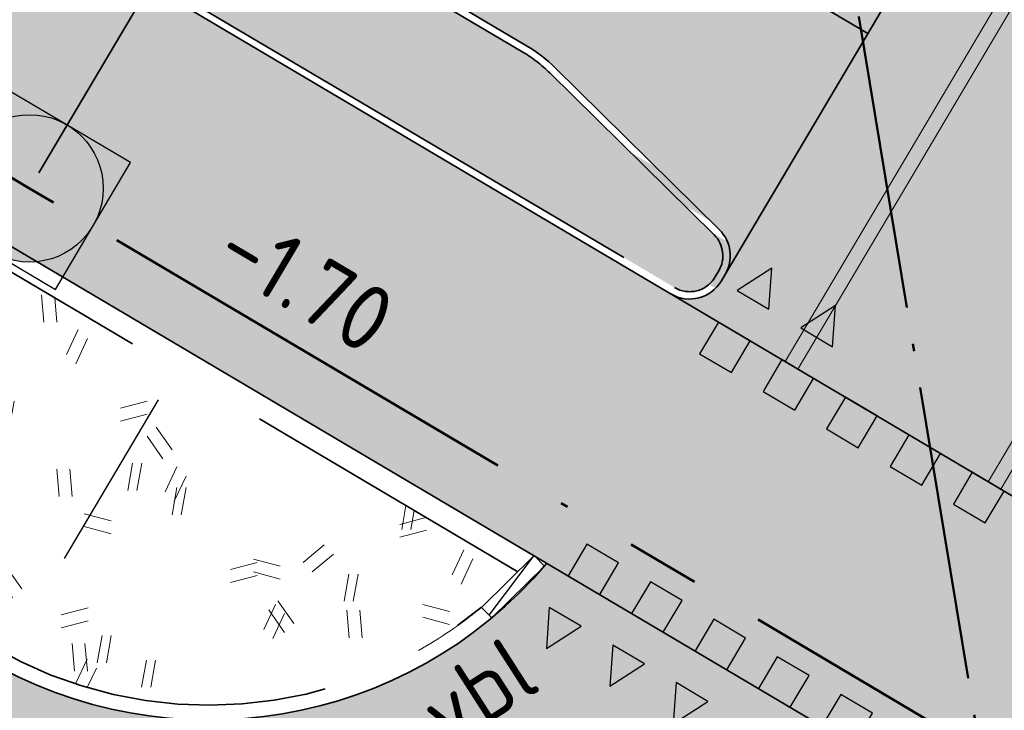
# Model space of a CAD drawing. Header units: metres. Extents: x 90794 to 91984, y 464666 to 465269.
# Tile 5 of 81: x 90917 to 90930, y 465018 to 465028. Entities that reach past the tile are written whole.
import ezdxf
from ezdxf.enums import TextEntityAlignment as Align

# ---------------------------------------------------------------- set-up
doc = ezdxf.new("R2010")
doc.units = ezdxf.units.M
for name, pattern in [('NLCS-HIDDEN', [4, 2, -2]), ('RI-BETON_700', [10, 6, -1, 1, -1, 0, -1]), ('RI-HWA_KOLKAANSLUITING', [4.3, 2.5, -1.8]), ('RI-PVC160', [5, 4, -0.5, 0, -0.5]), ('VH-GAZONBAND_100X200', [9.5, 7.5, -2]), ('VH-TROTTOIRBAND_180-200X250_A', [17, 7, -2, 2, -2, 2, -2]), ('VH-TROTTOIRBAND_280-300', [26, 12, -2, 4, -2, 4, -2]), ('VW-30-270_STREEP', [3, 0.3, -2.7]), ('VW-5050_STREEP', [1, 0.5, -0.5]), ('XX-AFBREEK', [7, 4, -1, 1, -1])]:
    doc.linetypes.add(name, pattern=pattern)
for name, color, linetype, lineweight in [('N-OI-KL-OVERIG_MANTELBUIS-G', 8, 'Continuous', 100), ('N-OI-RI-HWA_RIOOLPUT_INSPECTIEPUT-S', 150, 'Continuous', 25), ('N-OI-RI-HWA_STROOMRICHTING-S', 150, 'Continuous', 25), ('N-OI-RI-HWA_TRANSPORTLEIDING_BETON_700-G', 150, 'RI-BETON_700', 50), ('N-WE-GR-GRAS_RUIGGRAS-A-500', 62, 'Continuous', 18), ('N-WE-RI-HWA_KOLKAANSLUITING_PVC-G', 150, 'RI-HWA_KOLKAANSLUITING', 25), ('N-WE-RI-HWA_TRANSPORTLEIDING_PVC_160-G', 150, 'RI-PVC160', 35), ('N-WE-RI-HWA_TRANSPORTLEIDING_PVC_160-GD', 150, 'RI-PVC160', 50), ('N-WE-VH-KANTOPSLUITING-T18', 1, 'Continuous', 18), ('N-WE-VH-KANTOPSLUITING_ELEMENT_VERLOOPBAND-S', 7, 'Continuous', 25), ('N-WE-VH-KANTOPSLUITING_GAZONBAND_100X200-G', 90, 'VH-GAZONBAND_100X200', 35), ('N-WE-VH-KANTOPSLUITING_TROTTOIRBAND_180 200X250-G', 210, 'VH-TROTTOIRBAND_180-200X250_A', 35), ('N-WE-VH-KANTOPSLUITING_TROTTOIRBAND_280 300_240-G', 210, 'VH-TROTTOIRBAND_280-300', 35), ('N-WE-VH-M', 7, 'Continuous', 18), ('N-WE-VH-VERHARDING-G', 7, 'Continuous', 35)]:
    doc.layers.add(name, color=color, linetype=linetype, lineweight=lineweight)
for name, color, linetype, lineweight, true_color in [('N-WE-GR-GRAS_KRUIDENRIJK-A-500', 7, 'Continuous', 18, 0x008020), ('N-WE-KL-ET_LS_OV_MANTELBUIS-G', 190, 'Continuous', 35, 0x7f00ff), ('N-WE-OG-WEG_PARKEERPLAATS_FIETSPAD-A-500', 7, 'Continuous', 18, 0xebde94), ('N-WE-OG-WEG_PARKEERPLAATS_HOOFDRIJBAAN-A-500', 7, 'Continuous', 18, 0x848483), ('N-WE-OG-WEG_VOETPAD-A-500', 7, 'Continuous', 18, 0xd7bd28), ('N-WE-VW-MARKERING_DWARS_DRIEHOEK-S', 7, 'Continuous', 25, 0xfcfcfc), ('N-WE-VW-MARKERING_DWARS_OVERSTEEK-S', 7, 'Continuous', 25, 0xfcfcfc), ('N-WE-VW-MARKERING_DWARS_OVERSTEEK_KANALISATIESTREEP50_010-G', 7, 'VW-5050_STREEP', 13, 0xfcfcfc), ('N-WE-VW-MARKERING_LANGS_STREEP_30270-G', 7, 'VW-30-270_STREEP', 13, 0xfcfcfc), ('N-WE-VW-MARKERING_LANGS_STREEP_DOORGETROKKEN_010-G', 7, 'Continuous', 13, 0xfcfcfc)]:
    doc.layers.add(name, color=color, linetype=linetype, lineweight=lineweight, true_color=true_color)
doc.layers.add('N-WE-KL-TRACE_DATA-G', color=7, linetype='NLCS-HIDDEN', lineweight=35, true_color=0x006600, transparency=0.5)
doc.layers.add('N-WE-KL-TRACE_ET_OV_GROEP1-G', color=1, linetype='NLCS-HIDDEN', lineweight=35, true_color=0xff0000, transparency=0.5)
doc.layers.add('X-XX-AL-HULPLIJN-G', color=155, linetype='Continuous', lineweight=18, plot=False)
doc.layers.get('0').freeze()
doc.styles.add('NLCS-ISO', font='NLCS-ISO.ttf')
doc.styles.add('NLCS-ISO-M500-T18', font='NLCS-ISO.ttf', dxfattribs={"height": 0.9})
doc.styles.add('NLCS-ISO-M500-T25', font='NLCS-ISO.ttf', dxfattribs={"height": 1.25})
doc.dimstyles.new('NLCS-M500-T25-PIJL_L2_H1', dxfattribs={"dimscale": 0.5, "dimtxt": 2.5, "dimasz": 2.5, "dimexe": 2, "dimexo": 2, "dimgap": 0.7, "dimtad": 1, "dimzin": 0, "dimdsep": 46, "dimtxsty": 'NLCS-ISO-M500-T25', "dimcen": 0, "dimdle": 2, "dimclrd": 256, "dimclre": 256, "dimclrt": 256, "dimadec": 1, "dimazin": 0, "dimtfac": 1, "dimtdec": 3, "dimtofl": 0, "dimtmove": 0, "dimatfit": 3, "dimfxl": 2, "dimfxlon": 1, "dimtfillclr": 256, "dimtolj": 1, "dimtzin": 0, "dimlwd": -1, "dimlwe": -1, "dimarcsym": 0})

# ---------------------------------------------------------------- blocks, each defined once
blk = doc.blocks.new('*D40')
at = {"layer": 'Defpoints', "color": 0, "transparency": 16777216}
for p in [(90919.46834632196, 465024.1808603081), (90921.50089348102, 465018.5356187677)]:
    blk.add_point(p, dxfattribs=at)
at = {"layer": 'N-WE-VH-M', "transparency": 16777216}
blk.add_line((90923.43181328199, 465013.1726393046), (90921.9243408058, 465017.3595267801), dxfattribs=at)
blk.add_solid([(90922.12035613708, 465017.4301013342), (90921.72832547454, 465017.288952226), (90921.50089348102, 465018.5356187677)], dxfattribs=at)
at = {"layer": 'N-WE-VH-M', "transparency": 16777216, "insert": (90923.80715245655, 465015.0083259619), "char_height": 1.25, "attachment_point": 5, "rotation": 289.80121424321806, "style": 'NLCS-ISO-M500-T25'}
blk.add_mtext('\\A1;R=6', dxfattribs=at)
blk = doc.blocks.new('N-SVW-MARKERING_DWARS_OVERSTEEK_BLOKSTREEP_050')
at = {"flags": 128}
blk.add_lwpolyline([(0, -0.25), (0.4999999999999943, -0.25), (0.4999999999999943, 0.25), (0, 0.25)], close=True, dxfattribs=at)
blk.add_solid([(0, 0.25), (0.4999999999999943, 0.25), (0, -0.25), (0.4999999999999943, -0.25)])
blk = doc.blocks.new('SVH-KANTOPSLUITING_VERLOOP_180 200X250_50 200X200_LINKS')
for p, q in [((7.760547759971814e-11, -0.1999999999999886), (0, 0)), ((1, 5.820766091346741e-11), (0, 0)), ((1, -0.199999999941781), (1, 5.820766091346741e-11)), ((1, -0.04999999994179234), (7.760547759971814e-11, -0.1999999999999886)), ((1, -0.199999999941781), (7.760547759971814e-11, -0.1999999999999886))]:
    blk.add_line(p, q)
blk = doc.blocks.new('N-SRI-PUT_HWA-SO')
h = blk.add_hatch(color=256)
h.dxf.hatch_style = 1
h.paths.add_polyline_path([(-1.999999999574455, 0, 1), (1.999999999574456, 0, 1)])
at = {"lineweight": -3, "flags": 128}
blk.add_lwpolyline([(-1.999999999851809, -2.00000000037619), (2.000000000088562, -2.000000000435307), (2.000000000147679, 1.99999999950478), (-2.00000000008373, 1.999999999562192)], close=True, dxfattribs=at)
at = {"lineweight": -3}
blk.add_circle((0, 0), 1.999999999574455, dxfattribs=at)
blk = doc.blocks.new('*U193')
at = {"color": 0, "style": 'NLCS-ISO'}
for tag, p in [('BOB_LINKS', (-40.03406546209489, 3.427863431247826)), ('BOB_RECHTS', (40.0340654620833, 3.427863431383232)), ('RIOOLINFO', (-3.231193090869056e-12, 1.91139583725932))]:
    blk.add_attdef(tag, text='', height=1.8, dxfattribs=at).set_placement(p, align=Align.MIDDLE_CENTER)
blk = doc.blocks.new('N-SVW-MARKERING_DWARS_DRIEHOEK_50 50')
at = {"flags": 128}
blk.add_lwpolyline([(0.25, -0.25), (0.5, 0.25), (0, 0.25)], close=True, dxfattribs=at)
blk.add_solid([(0, 0.25), (0.5, 0.25), (0.25, -0.25), (0.5, 0.25)])

msp = doc.modelspace()

# ---------------------------------------------------------------- hatches: boundary and pattern name
at = {"layer": 'N-WE-GR-GRAS_KRUIDENRIJK-A-500'}
h = msp.add_hatch(dxfattribs=at)
h.set_pattern_fill('AGR-KRUIDEN-SO', color=256, scale=0.1, pattern_type=2)
h.set_pattern_definition([(90, (0.5094692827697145, 0.8604888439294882), (-0.707106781, 0.707106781), [0.1875, -1.226713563]), (45, (0.5094692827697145, 0.8604888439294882), (-0.7071067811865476, 0.7071067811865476), [0.1875, -0.8125]), (135, (0.5094692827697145, 0.8604888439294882), (-0.7071067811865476, -0.7071067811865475), [0.1875, -0.8125])])
edge = h.paths.add_edge_path()
edge.add_arc((90877.96889997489, 465052.8188761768), 0.4000000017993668, 149.3715146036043, 239.371514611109)
edge.add_line((90877.76511226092, 465052.4746806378), (90897.36705131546, 465040.8689684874))
edge.add_arc((90897.57083902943, 465041.2131640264), 0.400000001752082, 239.3715146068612, 329.3715146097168)
edge.add_line((90897.9150345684, 465041.0093763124), (90897.96598149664, 465041.0954251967))
edge.add_arc((90897.62178595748, 465041.2992129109), 0.4000000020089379, 329.3715146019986, 405.3964201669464)
edge.add_line((90897.90266497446, 465041.584005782), (90895.67502790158, 465043.7810288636))
edge.add_arc((90894.34085257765, 465042.4282627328), 1.899999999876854, 45.39642016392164, 59.37151461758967)
edge.add_line((90895.30884421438, 465044.0631915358), (90881.55551492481, 465052.2061196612))
edge.add_arc((90880.58752328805, 465050.5711908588), 1.89999999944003, 59.37151460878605, 73.34660905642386)
edge.add_line((90881.13202767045, 465052.3914971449), (90878.13447940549, 465053.2881474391))
edge.add_arc((90878.01984690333, 465052.9049250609), 0.4000000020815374, 73.34660906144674, 149.3715145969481)
edge.add_line((90877.67565136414, 465053.1087127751), (90877.6247044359, 465053.0226638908))
edge = h.paths.add_edge_path()
edge.add_arc((90922.75419099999, 465025.6055889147), 1.899999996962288, 45.39642015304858, 59.37151462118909)
edge.add_line((90923.72218263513, 465027.2405177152), (90904.59940633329, 465038.5625321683))
edge.add_arc((90903.63141469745, 465036.9276033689), 1.899999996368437, 59.37151458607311, 73.34660905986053)
edge.add_line((90904.17591907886, 465038.7479096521), (90901.1783708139, 465039.6445599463))
edge.add_arc((90901.06373831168, 465039.2613375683), 0.40000000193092, 73.3466090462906, 149.3715146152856)
edge.add_line((90900.71954277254, 465039.4651252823), (90900.66859584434, 465039.3790763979))
edge.add_arc((90901.01279138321, 465039.1752886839), 0.4000000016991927, 149.3715145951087, 239.3715146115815)
edge.add_line((90900.80900366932, 465038.831093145), (90925.78038973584, 465024.0462946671))
edge.add_arc((90925.98417744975, 465024.3904902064), 0.4000000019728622, 239.3715146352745, 329.3715145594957)
edge.add_line((90926.32837298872, 465024.186702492), (90926.37931991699, 465024.2727513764))
edge.add_arc((90926.03512437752, 465024.4765390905), 0.4000000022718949, 329.3715146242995, 405.3964201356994)
edge.add_line((90926.31600339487, 465024.7613319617), (90924.08836632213, 465026.9583550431))
edge = h.paths.add_edge_path()
edge.add_arc((90833.12668940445, 465078.6713076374), 1.89999999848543, 59.37151459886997, 72.80267784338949)
edge.add_line((90833.6884498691, 465080.486362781), (90830.69132263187, 465081.4139751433))
edge.add_arc((90830.57305727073, 465081.0318582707), 0.4000000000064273, 72.80267783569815, 232.7460180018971)
edge.add_arc((90842.37736878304, 465096.5530769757), 19.90000000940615, 232.7460179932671, 239.371514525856)
edge.add_line((90832.23893002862, 465079.4293489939), (90871.74169035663, 465056.0409656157))
edge.add_arc((90871.94547807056, 465056.3851611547), 0.4000000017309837, 239.3715146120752, 329.3715146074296)
edge.add_line((90872.2896736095, 465056.1813734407), (90872.34062053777, 465056.2674223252))
edge.add_arc((90871.99642499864, 465056.4712100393), 0.4000000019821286, 329.3715146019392, 405.3964201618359)
edge.add_line((90872.27730401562, 465056.7560029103), (90870.04966694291, 465058.9530259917))
edge.add_arc((90868.71549161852, 465057.6002598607), 1.900000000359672, 45.39642015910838, 59.37151460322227)
edge.add_line((90869.68348325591, 465059.2351886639), (90834.09468104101, 465080.3062364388))
edge = h.paths.add_edge_path()
edge.add_line((90974.42167613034, 464995.2472678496), (90975.28777391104, 464996.7100988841))
edge.add_line((90975.28777391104, 464996.7100988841), (90935.59421430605, 465020.2114487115))
edge.add_arc((90934.62622266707, 465018.5765199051), 1.900000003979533, 59.3715146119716, 73.34660902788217)
edge.add_line((90935.17072705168, 465020.3968261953), (90932.17317878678, 465021.2934764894))
edge.add_arc((90932.05854628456, 465020.9102541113), 0.4000000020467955, 73.34660905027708, 149.3715145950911)
edge.add_line((90931.71435074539, 465021.1140418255), (90931.66340381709, 465021.0279929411))
edge.add_arc((90932.00759935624, 465020.8242052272), 0.4000000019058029, 149.371514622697, 239.3715146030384)
edge.add_line((90931.80381164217, 465020.4800096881), (90974.42167613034, 464995.2472678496))
at = {"layer": 'N-WE-GR-GRAS_RUIGGRAS-A-500'}
h = msp.add_hatch(dxfattribs=at)
h.set_pattern_fill('AGR-GRAS_RUIGGRAS-SO', color=256, scale=0.025, pattern_type=2)
h.set_pattern_definition([(40, (0, 0), (-1.387956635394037, 3.40429161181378), [0.3749999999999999, -4]), (40, (0.125, -0.125), (-1.387956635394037, 3.40429161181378), [0.3749999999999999, -4]), (95, (0.75, -0.125), (-3.931830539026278, 1.914604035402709), [0.375, -2]), (95, (0.925, -0.125), (-3.931830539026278, 1.914604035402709), [0.375, -2]), (125, (1, 0.5), (-3.686609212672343, 0.4705449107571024), [0.375, -2.5]), (125, (1.125, 0.625), (-3.686609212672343, 0.4705449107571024), [0.375, -2.5]), (15, (0, 0.625), (0.8018411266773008, 2.803043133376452), [0.375, -2]), (15, (0, 0.8), (0.8018411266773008, 2.803043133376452), [0.375, -2]), (165, (0, 0.625), (-2.419460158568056, -3.233993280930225), [0.375, -2]), (165, (0, 0.8), (-2.419460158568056, -3.233993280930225), [0.375, -2]), (65, (0, 0), (-1.337170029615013, 1.86483278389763), [0.375, -2.5]), (65, (0.125, -0.125), (-1.337170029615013, 1.86483278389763), [0.375, -2.5]), (80, (0.75, -0.125), (-3.302320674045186, 2.866998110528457), [0.3749999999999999, -2]), (80, (0.875, -0.125), (-3.302320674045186, 2.866998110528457), [0.3749999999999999, -2]), (80, (0.25, 0.5), (-2.331783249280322, 1.172726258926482), [0.3749999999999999, -2]), (80, (0.375, 0.5), (-2.331783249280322, 1.172726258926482), [0.3749999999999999, -2])])
edge = h.paths.add_edge_path()
edge.add_line((90887.64996337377, 465036.2792027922), (90895.36557327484, 465036.9406102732))
edge.add_line((90895.36557327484, 465036.9406102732), (90875.39228043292, 465048.7661897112))
edge.add_arc((90880.9184461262, 465047.0050841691), 5.800000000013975, 162.323705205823, 239.3715146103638)
edge.add_line((90877.96352428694, 465042.0142488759), (90887.64996337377, 465036.2792027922))
h.paths.add_polyline_path([(90912.73750163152, 465026.6552196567), (90898.32714909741, 465035.1871512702), (90890.61153919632, 465034.5257437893), (90910.44488985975, 465022.7830198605)])
edge = h.paths.add_edge_path()
edge.add_line((90915.74921247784, 465024.8720772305), (90913.45660070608, 465020.9998774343))
edge.add_line((90913.45660070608, 465020.9998774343), (90916.51342448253, 465019.1900250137))
edge.add_arc((90919.46834632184, 465024.1808603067), 5.799999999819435, 239.3715146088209, 316.4193240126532)
edge.add_line((90923.66989188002, 465020.1824837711), (90915.74921247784, 465024.8720772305))
at = {"layer": 'N-WE-OG-WEG_PARKEERPLAATS_FIETSPAD-A-500'}
h = msp.add_hatch(color=256, dxfattribs=at)
h.dxf.hatch_style = 1
edge = h.paths.add_edge_path()
edge.add_line((90973.02422371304, 464991.3099234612), (90975.0621008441, 464994.7518788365))
edge.add_line((90975.0621008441, 464994.7518788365), (90832.18798312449, 465079.3433000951))
edge.add_arc((90842.37736877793, 465096.5530769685), 20.00000000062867, 223.1615312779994, 239.3715146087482, ccw=False)
edge.add_line((90827.78880733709, 465082.8719266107), (90824.74766650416, 465086.1147730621))
edge.add_arc((90807.24139277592, 465069.6973926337), 23.99999999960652, 43.16153127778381, 60.06390736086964)
edge.add_line((90819.2182022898, 465090.4953741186), (90817.18519255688, 465087.0613297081))
edge.add_arc((90823.89790941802, 465083.0894431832), 7.799772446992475, 149.3873742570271, 149.4581527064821)
edge.add_arc((90807.24139277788, 465069.6973926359), 19.9999999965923, 43.161531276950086, 60.20191758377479, ccw=False)
edge.add_line((90821.82995421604, 465083.3785429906), (90824.87109504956, 465080.1356965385))
edge.add_arc((90842.37736877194, 465096.5530769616), 23.99999999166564, 223.1615312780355, 239.3711780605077)
edge.add_line((90830.14998468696, 465075.9014165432), (90973.02422371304, 464991.3099234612))
at = {"layer": 'N-WE-OG-WEG_PARKEERPLAATS_HOOFDRIJBAAN-A-500'}
h = msp.add_hatch(color=256, dxfattribs=at)
h.dxf.hatch_style = 1
edge = h.paths.add_edge_path()
edge.add_line((90931.75285543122, 465020.3939663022), (90925.7294520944, 465023.9602402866))
edge.add_arc((90925.98417745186, 465024.390490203), 0.4999999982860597, 239.3727508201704, 329.3715147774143)
edge.add_line((90926.41442187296, 465024.1357555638), (90976.64809314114, 465108.979955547))
edge.add_arc((90971.48516007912, 465112.0367712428), 6.000000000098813, 329.3715146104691, 419.3715146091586)
edge.add_line((90974.54197577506, 465117.1997043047), (90935.99207557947, 465140.0239281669))
edge.add_arc((90932.93525988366, 465134.860995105), 6.000000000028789, 59.37151461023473, 149.3715146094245)
edge.add_line((90927.77232682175, 465137.9178108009), (90877.58961204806, 465053.1596758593))
edge.add_line((90877.58961204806, 465053.1596758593), (90877.53865555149, 465053.0736108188))
edge.add_arc((90877.96889996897, 465052.8188761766), 0.4999999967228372, 149.3715142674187, 239.3702788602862)
edge.add_line((90877.71415604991, 465052.3886372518), (90871.69075271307, 465055.9549112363))
edge.add_arc((90871.94547807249, 465056.3851611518), 0.4999999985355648, 239.3727505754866, 329.3715147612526)
edge.add_line((90872.37572249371, 465056.1304265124), (90872.42668429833, 465056.2165005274))
edge.add_line((90872.42668429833, 465056.2165005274), (90924.64727089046, 465144.4165818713))
edge.add_arc((90931.53118163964, 465140.3408276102), 7.999999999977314, 59.37151460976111, 149.3715146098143, ccw=False)
edge.add_line((90935.60693590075, 465147.2247383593), (90981.04074684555, 465120.3247602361))
edge.add_arc((90976.96499258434, 465113.4408494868), 8.000000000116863, -30.62848538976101, 59.371514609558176, ccw=False)
edge.add_line((90983.84890333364, 465109.3650952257), (90931.57735493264, 465021.0789398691))
edge.add_arc((90932.00758875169, 465020.8241864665), 0.5000004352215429, 149.3690456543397, 149.3716196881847)
edge.add_arc((90932.00759935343, 465020.8242052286), 0.499999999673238, 149.3740886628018, 239.3702786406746)
h = msp.add_hatch(color=256, dxfattribs=at)
h.dxf.hatch_style = 1
edge = h.paths.add_edge_path()
edge.add_arc((90823.89811723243, 465083.0893475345), 8.000000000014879, 149.387202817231, 239.3715146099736, ccw=False)
edge.add_line((90817.01309075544, 465087.1632167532), (90804.53658693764, 465066.0773510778))
edge.add_arc((90813.14287003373, 465060.9850145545), 9.999999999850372, 59.371514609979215, 149.3872028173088, ccw=False)
edge.add_line((90818.23756286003, 465069.5899029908), (90916.54193566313, 465011.3868726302))
edge.add_arc((90920.6176899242, 465018.2707833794), 7.999999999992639, 239.3715146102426, 329.3715146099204)
edge.add_line((90927.50160067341, 465014.1950291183), (90929.28474316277, 465017.2067400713))
edge.add_line((90929.28474316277, 465017.2067400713), (90924.0495976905, 465020.3063105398))
edge.add_arc((90919.46834632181, 465024.180860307), 6.000000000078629, 239.3715146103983, 319.77744637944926, ccw=False)
edge.add_line((90916.41153062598, 465019.0179272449), (90877.86163043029, 465041.8421511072))
edge.add_arc((90880.9184461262, 465047.0050841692), 6.000000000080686, 158.965582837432, 239.3715146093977, ccw=False)
edge.add_line((90875.31825619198, 465049.1586562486), (90869.58075603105, 465052.555655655))
edge.add_arc((90864.72760781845, 465058.9154475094), 8.000000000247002, 239.37151461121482, 307.34720177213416, ccw=False)
edge.add_line((90860.65185355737, 465052.0315367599), (90819.82236297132, 465076.2054367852))
at = {"layer": 'N-WE-OG-WEG_VOETPAD-A-500'}
h = msp.add_hatch(color=256, dxfattribs=at)
h.dxf.hatch_style = 1
edge = h.paths.add_edge_path()
edge.add_line((90904.73775933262, 465038.5968305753), (90904.73739606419, 465038.5962170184))
edge.add_arc((90903.51546139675, 465036.4151907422), 2.499999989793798, 59.3715145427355, 60.739976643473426, ccw=False)
edge.add_line((90904.78913460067, 465038.5664128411), (90923.72039711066, 465027.3577878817))
edge.add_arc((90922.44672390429, 465025.2065657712), 2.500000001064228, 45.396420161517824, 59.37151463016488, ccw=False)
edge.add_line((90924.2022177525, 465026.9865212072), (90926.38622315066, 465024.832530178))
edge.add_arc((90926.03512438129, 465024.4765390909), 0.499999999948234, -30.62527297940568, 45.39642017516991, ccw=False)
edge.add_line((90926.4653830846, 465024.2218285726), (90928.40135207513, 465027.4916620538))
edge.add_line((90928.40135207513, 465027.4916620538), (90902.13923275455, 465043.040664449))
edge.add_line((90902.13923275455, 465043.040664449), (90899.94851482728, 465039.340562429))
edge.add_line((90899.94851482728, 465039.340562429), (90900.55085701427, 465038.9839339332))
edge.add_arc((90901.01279138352, 465039.1752886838), 0.5000000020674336, 149.3715146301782, 202.501616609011, ccw=False)
edge.add_line((90900.58254695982, 465039.430023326), (90900.63349388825, 465039.5160722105))
edge.add_arc((90901.06373831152, 465039.2613375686), 0.5000000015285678, 73.34660895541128, 149.3715146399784, ccw=False)
edge.add_line((90901.2070289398, 465039.74036554), (90904.14586564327, 465038.8612775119))
edge.add_arc((90903.42941250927, 465036.4661376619), 2.499999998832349, 59.37151461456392, 73.34660907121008, ccw=False)
edge.add_line((90904.7030857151, 465038.6173597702), (90904.73775933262, 465038.5968305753))

# ---------------------------------------------------------------- linework, layer by layer
at = {"layer": 'N-OI-KL-OVERIG_MANTELBUIS-G', "const_width": 0.25, "flags": 128}
for points in [[(90927.48991630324, 465027.9150824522), (90934.37382705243, 465023.8393281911)], [(90927.23518166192, 465027.4848380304), (90934.11909241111, 465023.4090837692)], [(90926.9804470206, 465027.0545936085), (90933.8643577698, 465022.9788393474)], [(90926.72571237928, 465026.6243491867), (90933.60962312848, 465022.5485949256)], [(90926.47097773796, 465026.1941047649), (90933.35488848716, 465022.1183505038)]]:
    msp.add_lwpolyline(points, dxfattribs=at)
at = {"layer": 'N-OI-RI-HWA_TRANSPORTLEIDING_BETON_700-G', "flags": 128}
for points in [[(90917.0352168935, 465025.3911974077), (90882.61566314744, 465045.7699687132)], [(90958.14796771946, 465001.0495876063), (90917.0352168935, 465025.3911974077)]]:
    msp.add_lwpolyline(points, dxfattribs=at)
at = {"layer": 'N-WE-KL-ET_LS_OV_MANTELBUIS-G', "const_width": 0.5, "flags": 128}
msp.add_lwpolyline([(90925.68130035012, 465024.8603470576), (90932.56521109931, 465020.7845927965)], dxfattribs=at)
at = {"layer": 'N-WE-KL-TRACE_DATA-G', "const_width": 0.5, "flags": 128}
msp.add_lwpolyline([(91140.55502259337, 464943.7499174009), (91000.06116676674, 464983.7274242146), (90822.57805724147, 465088.8100036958)], dxfattribs=at)
at = {"layer": 'N-WE-KL-TRACE_DATA-G', "flags": 128}
msp.add_lwpolyline([(90937.4136071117, 465052.4292693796, 0.5, 0.5, 0), (90939.95204920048, 465050.9263349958, 0.5, 0.5, -0.4142135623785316), (90940.56633343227, 465048.5289082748, 0.5, 0.5, 0), (90927.60029714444, 465026.629394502, 0, 0, 0)], format="xyseb", dxfattribs=at)
at = {"layer": 'N-WE-KL-TRACE_ET_OV_GROEP1-G', "transparency": 33554687, "flags": 128}
msp.add_lwpolyline([(90901.82547851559, 465019.0541223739, 0.25, 0.25, 0), (90916.08341330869, 465010.612432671, 0.25, 0.25, 0.4142135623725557), (90928.27604063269, 465013.7365067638, 0.25, 0.25, 0), (90932.35179489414, 465020.6204175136, 0.25, 0.25, 0), (90932.35179489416, 465020.6204175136, 0.25, 0.25, 0), (90910.77628996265, 465033.3946180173, 0.25, 0.25, 0), (90911.15839192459, 465034.03998465, 0.25, 0.25, 0), (90926.58140162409, 465024.9084895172, 0.25, 0.25, 0), (90976.43297093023, 465109.1073228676, 0.25, 0.25, 0.4142135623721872), (90974.41460845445, 465116.9845820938, 0.25, 0.25, 0), (90955.84641681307, 465127.9782438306, 0.25, 0.25, 0), (90955.91010047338, 465128.0858049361, 0.25, 0.25, 0), (90935.92839191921, 465139.9163670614, 0.25, 0.25, 0.1762086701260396), (90931.98126221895, 465140.6580213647, 0, 0, 0)], format="xyseb", dxfattribs=at)
at = {"layer": 'N-WE-KL-TRACE_ET_OV_GROEP1-G', "transparency": 33554687, "const_width": 0.25, "flags": 128}
msp.add_lwpolyline([(90983.66256653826, 464990.6766684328), (90910.96734094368, 465033.7173013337)], dxfattribs=at)
at = {"layer": 'N-WE-RI-HWA_KOLKAANSLUITING_PVC-G', "flags": 128}
msp.add_lwpolyline([(90913.13052910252, 465012.9708639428), (90919.58900846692, 465023.8791750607)], dxfattribs=at)
at = {"layer": 'N-WE-RI-HWA_TRANSPORTLEIDING_PVC_160-G', "flags": 128}
msp.add_lwpolyline([(90921.79744383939, 465033.4345540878), (90917.0352168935, 465025.3911974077)], dxfattribs=at)
at = {"layer": 'N-WE-RI-HWA_TRANSPORTLEIDING_PVC_160-GD', "flags": 128}
msp.add_lwpolyline([(90931.42176889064, 465008.6821322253), (90927.91916506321, 465029.8949058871)], dxfattribs=at)
at = {"layer": 'N-WE-VH-KANTOPSLUITING_GAZONBAND_100X200-G', "flags": 128}
for points in [[(90877.76510297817, 465052.4746861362), (90898.22754016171, 465040.3594992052), (90899.94851482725, 465039.3405624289), (90925.78039902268, 465024.046289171)], [(90904.68681240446, 465038.5107816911), (90923.72218263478, 465027.2405177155)]]:
    msp.add_lwpolyline(points, dxfattribs=at)
msp.add_lwpolyline([(90923.72218263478, 465027.2405177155, -0.06105354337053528), (90924.08836632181, 465026.9583550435), (90926.31600339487, 465024.7613319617, -0.3444491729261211), (90926.37931991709, 465024.2727513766), (90926.32837298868, 465024.1867024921, -0.4142394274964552), (90925.78035934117, 465024.0463126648)], format="xyb", dxfattribs=at)
at = {"layer": 'N-WE-VH-KANTOPSLUITING_TROTTOIRBAND_180 200X250-G', "flags": 128}
msp.add_lwpolyline([(90914.53104591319, 465020.3637310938), (90916.51342448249, 465019.1900250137, 0.3161700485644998), (90923.16174544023, 465019.7088581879)], format="xyb", dxfattribs=at)
at = {"layer": 'N-WE-VH-KANTOPSLUITING_TROTTOIRBAND_280 300_240-G', "flags": 128}
msp.add_lwpolyline([(90875.40839774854, 465048.7566471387), (90923.65377456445, 465020.1920263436)], dxfattribs=at)
at = {"layer": 'N-WE-VH-VERHARDING-G', "flags": 128}
for points in [[(90926.46537407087, 465024.2218133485), (90976.64809314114, 465108.979955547, 0.4142135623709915), (90974.54197577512, 465117.1997043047), (90935.99207557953, 465140.0239281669, 0.4142135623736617), (90927.77232682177, 465137.9178108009), (90877.5896024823, 465053.1596597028)], [(90875.318256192, 465049.1586562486, 0.3659773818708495), (90877.86163043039, 465041.8421511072), (90916.41153062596, 465019.0179272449, 0.3659773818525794), (90924.04959769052, 465020.3063105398, 0.3178372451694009)], [(90925.72944280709, 465023.9602457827, 0.4142135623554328), (90926.41442187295, 465024.1357555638), (90926.46536880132, 465024.2218044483, 0.3444491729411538), (90926.38622314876, 465024.8325301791), (90924.1585860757, 465027.0295532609, 0.06105354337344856), (90923.77312956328, 465027.3265665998)]]:
    msp.add_lwpolyline(points, format="xyb", dxfattribs=at)
for points in [[(90975.06210084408, 464994.7518788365), (90832.18786444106, 465079.3433703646)], [(90830.14998468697, 465075.9014165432), (90973.02422371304, 464991.3099234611)], [(90902.13923275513, 465043.0406644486), (90928.40135207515, 465027.4916620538)], [(90923.77312956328, 465027.3265665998), (90904.7377593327, 465038.5968305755)]]:
    msp.add_lwpolyline(points, dxfattribs=at)
at = {"layer": 'N-WE-VW-MARKERING_DWARS_OVERSTEEK_KANALISATIESTREEP50_010-G', "ltscale": 2, "const_width": 0.1, "flags": 128}
msp.add_lwpolyline([(90925.35587087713, 465021.8571661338), (90930.0885595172, 465019.0550850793)], dxfattribs=at)
at = {"layer": 'N-WE-VW-MARKERING_LANGS_STREEP_30270-G', "ltscale": 2, "const_width": 0.1, "flags": 128}
msp.add_lwpolyline([(90879.92205993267, 465048.7571442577), (90921.48367108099, 465024.149777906)], dxfattribs=at)
at = {"layer": 'N-WE-VW-MARKERING_LANGS_STREEP_DOORGETROKKEN_010-G', "const_width": 0.1, "flags": 128}
msp.add_lwpolyline([(90922.55928213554, 465023.5129413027), (90925.1407486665, 465021.9845334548)], dxfattribs=at)
at = {"layer": 'X-XX-AL-HULPLIJN-G', "flags": 128}
for points in [[(90930.20398479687, 465021.3110055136), (90982.73026783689, 465110.0274052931, 0.4142135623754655), (90980.37843677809, 465119.2061247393), (90934.94462583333, 465146.1061028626, 0.4142135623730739), (90925.7659063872, 465143.7542718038), (90873.23962334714, 465055.0378720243)], [(90930.03188702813, 465021.4128993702), (90982.55817006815, 465110.1292991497, 0.4142135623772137), (90980.27654292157, 465119.0340269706), (90934.84273197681, 465145.9340050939, 0.4142135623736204), (90925.93800415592, 465143.6523779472), (90873.41172111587, 465054.9359781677)], [(90927.45042049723, 465022.9413072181), (90977.93882640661, 465108.215751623, 0.4142135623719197), (90975.30617969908, 465118.4904375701), (90936.75627950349, 465141.3146614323, 0.4142135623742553), (90926.4815935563, 465138.6820147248), (90875.99318764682, 465053.4075703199)], [(90927.2783227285, 465023.0432010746), (90977.76672863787, 465108.3176454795, 0.4142135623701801), (90975.20428584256, 465118.3183398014), (90936.65438564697, 465141.1425636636, 0.4142135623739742), (90926.65369132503, 465138.5801208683), (90876.16528541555, 465053.3056764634)], [(90922.30759289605, 465019.1233234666, 0.04318382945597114), (90923.13413536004, 465019.686197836)]]:
    msp.add_lwpolyline(points, format="xyb", dxfattribs=at)

# ---------------------------------------------------------------- block references
at = {"layer": 'N-OI-RI-HWA_RIOOLPUT_INSPECTIEPUT-S', "xscale": 0.5, "yscale": 0.5, "zscale": 0.5, "rotation": 329.3715146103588}
msp.add_blockref('N-SRI-PUT_HWA-SO', (90917.0352168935, 465025.3911974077), dxfattribs=at)
at = {"layer": 'N-OI-RI-HWA_STROOMRICHTING-S', "linetype": 'XX-AFBREEK'}
ref = msp.add_blockref('*U193', (90937.5915923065, 465013.220392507), dxfattribs=dict(at, xscale=0.5, yscale=0.5, zscale=0.5, rotation=329.3715146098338))
ref.add_attrib('BOB_LINKS', '-1.70', dxfattribs={"layer": '0', "color": 0, "height": 0.9000000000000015, "rotation": 329.3715146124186, "style": 'NLCS-ISO'}).set_placement((90920.78183216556, 465024.1188349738), align=Align.MIDDLE_CENTER)
at = {"layer": 'N-WE-VH-KANTOPSLUITING_ELEMENT_VERLOOPBAND-S', "rotation": 224.539985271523}
msp.add_blockref('SVH-KANTOPSLUITING_VERLOOP_180 200X250_50 200X200_LINKS', (90924.01525400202, 465020.2671485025), dxfattribs=at)
at = {"layer": 'N-WE-VW-MARKERING_DWARS_DRIEHOEK-S'}
for p, rotation in [((90927.18715582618, 465023.9687758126), 149.3715146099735), ((90928.04764466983, 465023.45930653), 149.3715146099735), ((90923.95483034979, 465019.4908218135), 329.3715146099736), ((90924.81531919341, 465018.9813525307), 329.3715146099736), ((90925.67580803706, 465018.4718832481), 329.3715146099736)]:
    msp.add_blockref('N-SVW-MARKERING_DWARS_DRIEHOEK_50 50', p, dxfattribs=dict(at, rotation=rotation))
at = {"layer": 'N-WE-VW-MARKERING_DWARS_OVERSTEEK-S'}
for p, rotation in [((90926.58993165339, 465023.4507765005), 239.3715146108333), ((90927.450420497, 465022.9413072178), 239.3715146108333), ((90928.31090934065, 465022.4318379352), 239.3715146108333), ((90929.17139818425, 465021.9223686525), 239.3715146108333), ((90930.03188702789, 465021.4128993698), 239.3715146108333), ((90924.55205452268, 465020.0088211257), 59.37151461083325), ((90925.4125433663, 465019.499351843), 59.37151461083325), ((90926.27303220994, 465018.9898825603), 59.37151461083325), ((90927.13352105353, 465018.4804132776), 59.37151461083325), ((90927.99400989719, 465017.9709439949), 59.37151461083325)]:
    msp.add_blockref('N-SVW-MARKERING_DWARS_OVERSTEEK_BLOKSTREEP_050', p, dxfattribs=dict(at, rotation=rotation))

# ---------------------------------------------------------------- texts
at = {"layer": 'N-WE-VH-KANTOPSLUITING-T18', "insert": (90922.21340637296, 465018.5295029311), "char_height": 0.8999999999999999, "attachment_point": 1, "rotation": 32.70281537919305, "style": 'NLCS-ISO-M500-T18'}
msp.add_mtext_dynamic_manual_height_columns('vbl', width=0.8045721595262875, gutter_width=4.499999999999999, heights=[0], dxfattribs=at)

# ---------------------------------------------------------------- dimensions: what is measured, and where the dimension line sits
at = {"layer": 'N-WE-VH-M'}
dim = msp.add_radius_dim(center=(90919.46834632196, 465024.1808603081), mpoint=(90921.50089348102, 465018.5356187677), dimstyle='NLCS-M500-T25-PIJL_L2_H1', override={"dimdec": 0, "dimpost": 'R=<>'}, dxfattribs=at)
dim.commit()
dim.dimension.update_dxf_attribs({"geometry": '*D40', "text_midpoint": (90923.80715245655, 465015.0083259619)})

doc.saveas('drawing.dxf')
